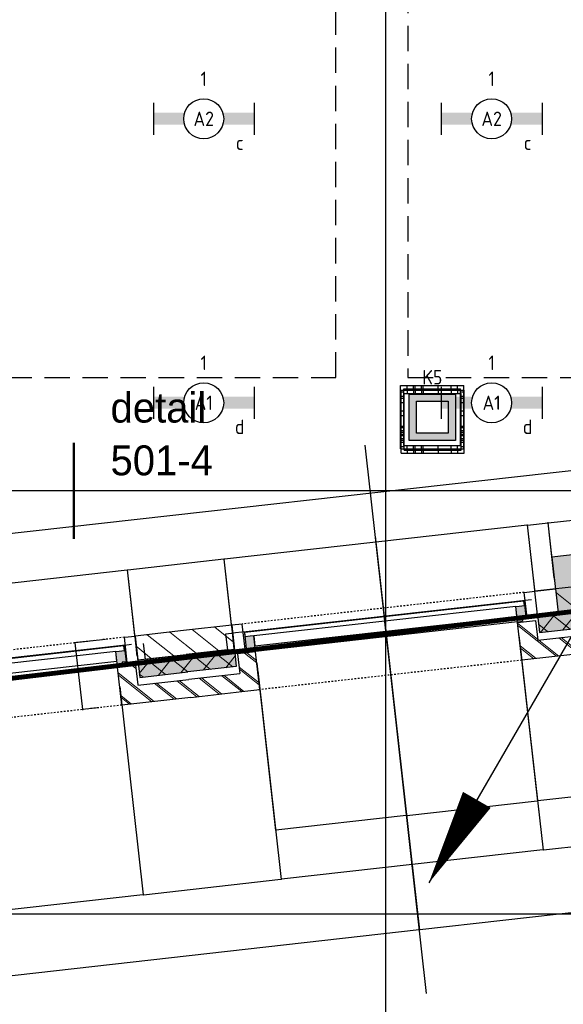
# Model space of a CAD drawing. Header units: millimetres. Extents: x -38031 to 110605, y -22066 to 88711.
# Tile 32 of 150: x 44571 to 47969, y 2935 to 9092. Entities that reach past the tile are written whole.
import ezdxf
from ezdxf.enums import TextEntityAlignment as Align

# ---------------------------------------------------------------- set-up
doc = ezdxf.new("R2010")
doc.units = ezdxf.units.MM
doc.header["$LTSCALE"] = 50
doc.set_wipeout_variables(frame=1)
for name, pattern in [('HIDDEN', [9.525, 6.35, -3.175]), ('HIDDEN2', [4.7625, 3.175, -1.5875]), ('STYLE_01', [0.41664, 0.20828, -0.20836]), ('STYLE_06', [1.04164, 0.625, -0.20828, 0.06943, -0.13893])]:
    doc.linetypes.add(name, pattern=pattern)
for name, color, linetype in [('AL$1A---_ALGEMEEN', 8, 'Continuous'), ('AM$1A---_ARCERING', 8, 'Continuous'), ('AT$1A---_TEKST100', 8, 'Continuous'), ('Bouwkundig', 8, 'Continuous'), ('brandscheiding', 5, 'HIDDEN'), ('EL6121--', 3, 'Continuous'), ('EL6222--', 3, 'Continuous'), ('EL6311--', 3, 'Continuous'), ('LICHT_TEXT018', 1, 'Continuous'), ('stramien', 1, 'Continuous'), ('versterkte strook', 7, 'Continuous'), ('Vloerdoos', 3, 'Continuous'), ('Vloerdoos (1e)', 51, 'Continuous'), ('Vloerdoos OUD', 51, 'Continuous')]:
    doc.layers.add(name, color=color, linetype=linetype)
doc.styles.add('Arial', font='ARIAL.TTF')
doc.styles.add('BURO-018', font='iso.shx', dxfattribs={"height": 90})
doc.styles.add('Geneva', font='txt')
doc.styles.get("Standard").update_dxf_attribs({"font": 'iso.shx'})
doc.dimstyles.new('VyA', dxfattribs={"dimtxt": 2.272868, "dimasz": 2.120801, "dimexe": 1.5, "dimexo": 1.59, "dimgap": 0.5, "dimtad": 1, "dimdec": 0, "dimzin": 11, "dimtxsty": 'Arial', "dimblk": 'VW_SLASH', "dimcen": 0, "dimdle": 1, "dimazin": 0, "dimtfac": 0.8, "dimtdec": 0, "dimtix": 1, "dimtmove": 0, "dimatfit": 0, "dimldrblk": 'VW_FILLEDARROW', "dimfxl": 0, "dimfrac": 2, "dimtolj": 1, "dimtzin": 11, "dimarcsym": 0})
pattern_1 = [(45, (0, 0), (70.7107, -70.7107), []), (45, (7.07, -7.07), (70.7107, -70.7107), [])]
pattern_2 = [(135, (0, 0), (70.7107, 70.7107), []), (45, (299.34, -299.34), (70.7107, -70.7107), [])]
pattern_3 = [(45, (0, 0), (70.7107, -70.7107), [])]

# ---------------------------------------------------------------- blocks, each defined once
blk = doc.blocks.new('VLOERDOOS')
at = {"layer": 'Vloerdoos'}
for p, q in [((0, 395), (395, 395)), ((0, 395), (0, 0)), ((20, 375), (20, 20)), ((20, 375), (375, 375)), ((40, 375), (40, 395)), ((80, 375), (80, 395)), ((90, 375), (90, 395)), ((130, 375), (130, 395)), ((140, 375), (140, 395)), ((235, 375), (235, 395)), ((315, 375), (315, 395)), ((355, 375), (355, 395)), ((375, 375), (375, 20)), ((395, 395), (395, 0)), ((0, 355), (20, 355)), ((0, 315), (20, 315)), ((375, 355), (395, 355)), ((375, 315), (395, 315)), ((0, 305), (20, 305)), ((0, 265), (20, 265)), ((0, 255), (20, 255)), ((375, 305), (395, 305)), ((375, 265), (395, 265)), ((375, 255), (395, 255)), ((0, 160), (20, 160)), ((375, 160), (395, 160)), ((0, 80), (20, 80)), ((375, 80), (395, 80)), ((0, 40), (20, 40)), ((0, 0), (395, 0)), ((20, 20), (375, 20)), ((40, 0), (40, 20)), ((80, 0), (80, 20)), ((90, 0), (90, 20)), ((130, 0), (130, 20)), ((140, 0), (140, 20)), ((235, 0), (235, 20)), ((315, 0), (315, 20)), ((355, 0), (355, 20)), ((375, 40), (395, 40))]:
    blk.add_line(p, q, dxfattribs=at)
blk = doc.blocks.new('1115B6630')
at = {"color": 0}
for p, q in [((-6.3, 2), (-6.3, -2)), ((6.3, 2), (6.3, -2))]:
    blk.add_line(p, q, dxfattribs=at)
at = {"color": 0, "linetype": 'Continuous'}
blk.add_circle((0, 0), 2.5, dxfattribs=at)
at = {"color": 0}
for points in [[(-2.5, 0.75), (-6.3, 0.75), (-2.5, -0.75), (-6.3, -0.75)], [(2.5, 0.75), (6.3, 0.75), (2.5, -0.75), (6.3, -0.75)]]:
    blk.add_solid(points, dxfattribs=at)
at = {"color": 0, "linetype": 'Continuous', "style": 'BURO-018'}
for tag, p in [('E_GKAST', (0, 8)), ('E_GROEP', (0, 5)), ('E_SGROEP', (4.5, 5)), ('E_ARMCODE', (0, 0)), ('E_SLET', (4.5, -3))]:
    blk.add_attdef(tag, text='', height=1.8, dxfattribs=at).set_placement(p, align=Align.MIDDLE)
blk = doc.blocks.new('E00414')
at = {"color": 0, "linetype": 'Continuous'}
for p, q in [((-2.9, -2.9), (-2.9, 2.9)), ((-2.9, 2.9), (2.9, 2.9)), ((2.9, 2.9), (2.9, -2.9)), ((-2, 2), (2, 2)), ((-2, -2), (-2, 2)), ((2, 2), (2, -2)), ((2, -2), (-2, -2)), ((2.9, -2.9), (-2.9, -2.9))]:
    blk.add_line(p, q, dxfattribs=at)
at = {"color": 0}
for points in [[(-2.9, 2.9), (2.9, 2.9), (-2, 2), (2, 2)], [(-2, -2), (-2.9, -2.9), (-2, 2), (-2.9, 2.9)], [(2, 2), (2.9, 2.9), (2, -2), (2.9, -2.9)], [(2, -2), (2.9, -2.9), (-2, -2), (-2.9, -2.9)]]:
    blk.add_solid(points, dxfattribs=at)
at = {"color": 0, "linetype": 'Continuous', "style": 'BURO-018'}
for tag, p in [('E_GKAST', (0, 8)), ('E_GROEP', (0, 5)), ('E_SGROEP', (4.5, 5))]:
    blk.add_attdef(tag, text='', height=1.8, dxfattribs=at).set_placement(p, align=Align.MIDDLE)
at = {"color": 0, "linetype": 'Continuous', "style": 'BURO-018', "flags": 1}
for tag, p in [('E_VERMCODE', (13, 5)), ('E_MATCODE', (0, 0))]:
    blk.add_attdef(tag, text='', height=1.8, dxfattribs=at).set_placement(p, align=Align.MIDDLE)
blk = doc.blocks.new('E00170')
at = {"color": 0, "linetype": 'Continuous'}
for q in [(5, 8.66), (-5, -8.66)]:
    blk.add_line((0, 0), q, dxfattribs=at)
for points in [[(5, 8.66, 0, 1, 0), (3.5, 6.062, 1, 1, 0)], [(-5, -8.66, 0, 1, 0), (-3.5, -6.062, 1, 1, 0)]]:
    blk.add_lwpolyline(points, format="xyseb", dxfattribs=at)
at = {"color": 0, "const_width": 0.5}
blk.add_lwpolyline([(-0.25, 0, 1), (0.25, 0, 1)], format="xyb", close=True, dxfattribs=at)
at = {"color": 0, "linetype": 'Continuous'}
blk.add_circle((0, 0), 0.5, dxfattribs=at)
blk = doc.blocks.new('detailnr plf ver')
at = {"layer": 'AL$1A---_ALGEMEEN', "color": 0, "lineweight": 50}
blk.add_line((0, -300), (0, 300), dxfattribs=at)
at = {"layer": 'AL$1A---_ALGEMEEN', "color": 0, "flags": 1}
blk.add_attdef('detailnr', (0, -300), '', height=0.2, dxfattribs=at)
at = {"layer": 'AT$1A---_TEKST100', "insert": (229.7, 614.1), "char_height": 187.134, "attachment_point": 1, "line_spacing_factor": 1.057281, "style": 'Geneva'}
blk.add_mtext('{\\C256;\\ldetail \\P501-4}', dxfattribs=at)
blk = doc.blocks.new('zijdetail kozijn 2kops')
at = {"color": 0}
blk.add_wipeout([(-63, 420), (-130, 420), (-130, 262), (-63, 262)], dxfattribs=at).dxf.layer = 'AL$1A---_ALGEMEEN'
at = {"layer": 'AM$1A---_ARCERING', "linetype": 'Continuous', "lineweight": 0}
blk.add_hatch(color=256, dxfattribs=at).paths.add_polyline_path([(-54.2, 338), (-54.2, 366), (-56, 366), (-56, 266), (-31, 266), (-31, 243), (0, 243), (0, 338), (-22, 338)])
at = {"layer": 'AL$1A---_ALGEMEEN', "color": 0}
for points in [[(-63, 420), (-130, 420), (-130, 262), (-63, 262)], [(-54.2, 338), (-54.2, 366), (-56, 366), (-56, 266), (-31, 266), (-31, 243), (0, 243), (0, 338), (-22, 338)]]:
    blk.add_lwpolyline(points, close=True, dxfattribs=at)
blk = doc.blocks.new('31x_alu-bg-mk105b-p')
at = {"color": 0}
blk.add_wipeout([(-338, 1648), (-338, 0), (-276, 0), (-276, 1648)], dxfattribs=at).dxf.layer = 'AL$1A---_ALGEMEEN'
at = {"layer": 'AL$1A---_ALGEMEEN', "color": 0}
blk.add_lwpolyline([(-338, 1648), (-338, 0), (-276, 0), (-276, 1648)], close=True, dxfattribs=at)
at = {"layer": 'AL$1A---_ALGEMEEN', "color": 0, "xscale": -1, "rotation": 90}
blk.add_blockref('zijdetail kozijn 2kops', (0, 1648), dxfattribs=at)
at = {"layer": 'AL$1A---_ALGEMEEN', "color": 0, "rotation": 90}
blk.add_blockref('zijdetail kozijn 2kops', (0, 0), dxfattribs=at)
at = {"layer": 'AL$1A---_ALGEMEEN', "color": 0}
for p, q in [((-270, 2082), (-270, 1778)), ((-366, 1702.2), (-366, -54.2)), ((-270, -434), (-270, -130))]:
    blk.add_line(p, q, dxfattribs=at)
at = {"layer": 'AL$1A---_ALGEMEEN', "color": 0, "linetype": 'STYLE_01'}
blk.add_line((-420, 1711), (-420, -63), dxfattribs=at)
at = {"color": 0}
for points in [[(0, 1648), (-238, 1648), (-238, 1761), (-114, 1761), (-113, 1761), (-113, 2082), (0, 2082), (0, 1761)], [(0, 0), (-238, 0), (-238, -113), (-114, -113), (-113, -113), (-113, -434), (0, -434), (0, -113)]]:
    blk.add_wipeout(points, dxfattribs=at).dxf.layer = 'AL$1A---_ALGEMEEN'
at = {"layer": 'AM$1A---_ARCERING', "linetype": 'Continuous', "lineweight": 0}
for points in [[(-270, 1778), (-160, 1778), (-160, 2082), (-270, 2082)], [(-270, -130), (-160, -130), (-160, -434), (-270, -434)]]:
    blk.add_hatch(color=256, dxfattribs=at).paths.add_polyline_path(points)
at = {"layer": 'AM$1A---_ARCERING', "linetype": 'Continuous', "lineweight": 5}
h = blk.add_hatch(dxfattribs=at)
h.set_pattern_fill('ISOLATIE', color=256, style=0, pattern_type=2)
h.set_pattern_definition(pattern_2)
h.paths.add_polyline_path([(-270, 1778), (-160, 1778), (-160, 2082), (-270, 2082)])
h = blk.add_hatch(dxfattribs=at)
h.set_pattern_fill('BAKSTEEN', color=256, style=0, pattern_type=2)
h.set_pattern_definition(pattern_1)
h.paths.add_polyline_path([(0, 1648), (-238, 1648), (-238, 1761), (-114, 1761), (-113, 1761), (-113, 2082), (0, 2082), (0, 1761)])
h = blk.add_hatch(dxfattribs=at)
h.set_pattern_fill('BAKSTEEN', color=256, style=0, pattern_type=2)
h.set_pattern_definition(pattern_1)
h.paths.add_polyline_path([(0, 0), (-238, 0), (-238, -113), (-114, -113), (-113, -113), (-113, -434), (0, -434), (0, -113)])
h = blk.add_hatch(dxfattribs=at)
h.set_pattern_fill('ISOLATIE', color=256, style=0, pattern_type=2)
h.set_pattern_definition(pattern_2)
h.paths.add_polyline_path([(-270, -130), (-160, -130), (-160, -434), (-270, -434)])
at = {"layer": 'AL$1A---_ALGEMEEN', "color": 0}
for p, q in [((-113, 1761), (-113, 2082)), ((-243, 0), (-243, 1648)), ((-113, -113), (-113, -434))]:
    blk.add_line(p, q, dxfattribs=at)
at = {"layer": 'AL$1A---_ALGEMEEN', "color": 0, "linetype": 'STYLE_01'}
blk.add_line((0, 1648), (0, -17.4), dxfattribs=at)
at = {"layer": 'AL$1A---_ALGEMEEN', "color": 0, "flags": 128}
for points in [[(-270, 1778), (-160, 1778), (-160, 2082)], [(0, 2082), (0, 1761), (0, 1648)], [(0, 1648), (-238, 1648), (-238, 1761), (-114, 1761)], [(0, 0), (-238, 0), (-238, -113), (-114, -113)], [(0, -434), (0, -113), (0, 0)], [(-270, -130), (-160, -130), (-160, -434)]]:
    blk.add_lwpolyline(points, dxfattribs=at)
at = {"color": 0}
for points in [[(-270, 1778), (-270, 2082), (-420, 2082), (-420, 1778)], [(-270, -130), (-420, -130), (-420, -434), (-270, -434)]]:
    blk.add_wipeout(points, dxfattribs=at).dxf.layer = 'AL$1A---_ALGEMEEN'
at = {"layer": 'AM$1A---_ARCERING', "linetype": 'Continuous', "lineweight": 5}
h = blk.add_hatch(dxfattribs=at)
h.set_pattern_fill('KALKZANDSTEEN', color=256, style=0, pattern_type=2)
h.set_pattern_definition(pattern_3)
h.paths.add_polyline_path([(-270, 1778), (-270, 2082), (-420, 2082), (-420, 1778)])
h = blk.add_hatch(dxfattribs=at)
h.set_pattern_fill('KALKZANDSTEEN', color=256, style=0, pattern_type=2)
h.set_pattern_definition(pattern_3)
h.paths.add_polyline_path([(-270, -130), (-420, -130), (-420, -434), (-270, -434)])
at = {"layer": 'AL$1A---_ALGEMEEN', "color": 0}
for p, q in [((-270, 1778), (-270, 2082)), ((-369.5, 1750.2), (-369.5, -174)), ((-270, -434), (-270, -130))]:
    blk.add_line(p, q, dxfattribs=at)
at = {"layer": 'AL$1A---_ALGEMEEN', "color": 0, "flags": 128}
for points in [[(-420, 2082), (-420, 1778), (-270, 1778)], [(-270, -130), (-420, -130), (-420, -434)]]:
    blk.add_lwpolyline(points, dxfattribs=at)
at = {"layer": 'AL$1A---_ALGEMEEN', "color": 0}
for points in [[(-369, 1824), (-270, 1824), (-270, 2082)], [(-369, -174), (-270, -174), (-270, -433)]]:
    blk.add_lwpolyline(points, dxfattribs=at)
blk = doc.blocks.new('kolom 350x350')
at = {"layer": 'AM$1A---_ARCERING', "linetype": 'Continuous', "lineweight": 0}
blk.add_hatch(color=256, dxfattribs=at).paths.add_polyline_path([(-175, 350), (175, 350), (175, 0), (-175, 0)])
at = {"layer": 'AL$1A---_ALGEMEEN', "color": 0}
blk.add_lwpolyline([(-175, 350), (175, 350), (175, 0), (-175, 0)], close=True, dxfattribs=at)
blk = doc.blocks.new('VW_SLASH')
at = {"layer": 'AL$1A---_ALGEMEEN', "color": 0, "linetype": 'ByBlock', "lineweight": -2}
blk.add_line((0, 0), (-1, 0), dxfattribs=at)
at = {"layer": 'AL$1A---_ALGEMEEN', "color": 0, "linetype": 'ByBlock', "lineweight": 5}
blk.add_line((0.5, 0.5), (-0.5, -0.5), dxfattribs=at)
blk = doc.blocks.new('*D2027')
at = {"layer": 'AL$1A---_ALGEMEEN', "color": 0, "lineweight": -2}
for p, q in [((-42332.5, -189), (-42332.5, -1464.8)), ((-40684.5, -189), (-40684.5, -1464.8)), ((-40686.6, -1463.3), (-42330.4, -1463.3))]:
    blk.add_line(p, q, dxfattribs=at)
at = {"layer": 'AL$1A---_ALGEMEEN', "color": 0, "lineweight": -2, "xscale": 2.12080078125, "yscale": 2.12080078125, "zscale": 2.12080078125, "rotation": 180}
blk.add_blockref('VW_SLASH', (-42332.5, -1463.3), dxfattribs=at)
at = {"layer": 'AL$1A---_ALGEMEEN', "color": 0, "lineweight": -2, "xscale": 2.12080078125, "yscale": 2.12080078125, "zscale": 2.12080078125}
blk.add_blockref('VW_SLASH', (-40684.5, -1463.3), dxfattribs=at)
blk = doc.blocks.new('VW_FILLEDARROW')
at = {"layer": 'AL$1A---_ALGEMEEN', "color": 0, "lineweight": -2}
blk.add_solid([(0, 0), (0.5, 0.5), (0.5, -0.5)], dxfattribs=at)
blk = doc.blocks.new('*D2028')
at = {"layer": 'AL$1A---_ALGEMEEN', "color": 0, "lineweight": -2}
for p, q in [((-40684.5, -114), (-40684.5, -1464.8)), ((-39816.5, -114), (-39816.5, -1464.8)), ((-40682.4, -1463.3), (-39818.6, -1463.3))]:
    blk.add_line(p, q, dxfattribs=at)
at = {"layer": 'AL$1A---_ALGEMEEN', "color": 0, "lineweight": -2, "xscale": 2.12080078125, "yscale": 2.12080078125, "zscale": 2.12080078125, "rotation": 180}
blk.add_blockref('VW_SLASH', (-40684.5, -1463.3), dxfattribs=at)
at = {"layer": 'AL$1A---_ALGEMEEN', "color": 0, "lineweight": -2, "xscale": 2.12080078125, "yscale": 2.12080078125, "zscale": 2.12080078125}
blk.add_blockref('VW_SLASH', (-39816.5, -1463.3), dxfattribs=at)
blk = doc.blocks.new('*D2029')
at = {"layer": 'AL$1A---_ALGEMEEN', "color": 0, "lineweight": -2}
for p, q in [((-44848.5, -152.6), (-44848.5, -1464.8)), ((-43200.5, -152.6), (-43200.5, -1464.8)), ((-43202.6, -1463.3), (-44846.4, -1463.3))]:
    blk.add_line(p, q, dxfattribs=at)
at = {"layer": 'AL$1A---_ALGEMEEN', "color": 0, "lineweight": -2, "xscale": 2.12080078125, "yscale": 2.12080078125, "zscale": 2.12080078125, "rotation": 180}
blk.add_blockref('VW_SLASH', (-44848.5, -1463.3), dxfattribs=at)
at = {"layer": 'AL$1A---_ALGEMEEN', "color": 0, "lineweight": -2, "xscale": 2.12080078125, "yscale": 2.12080078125, "zscale": 2.12080078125}
blk.add_blockref('VW_SLASH', (-43200.5, -1463.3), dxfattribs=at)
blk = doc.blocks.new('*D2030')
at = {"layer": 'AL$1A---_ALGEMEEN', "color": 0, "lineweight": -2}
for p, q in [((-43200.5, -152.6), (-43200.5, -1464.8)), ((-42332.5, -152.6), (-42332.5, -1464.8)), ((-43198.4, -1463.3), (-42334.6, -1463.3))]:
    blk.add_line(p, q, dxfattribs=at)
at = {"layer": 'AL$1A---_ALGEMEEN', "color": 0, "lineweight": -2, "xscale": 2.12080078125, "yscale": 2.12080078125, "zscale": 2.12080078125, "rotation": 180}
blk.add_blockref('VW_SLASH', (-43200.5, -1463.3), dxfattribs=at)
at = {"layer": 'AL$1A---_ALGEMEEN', "color": 0, "lineweight": -2, "xscale": 2.12080078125, "yscale": 2.12080078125, "zscale": 2.12080078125}
blk.add_blockref('VW_SLASH', (-42332.5, -1463.3), dxfattribs=at)
blk = doc.blocks.new('*D2062')
at = {"layer": 'AL$1A---_ALGEMEEN', "color": 0, "lineweight": -2}
for p, q in [((-41508.5, 603.4), (-41508.5, -1876.5)), ((-37735, 453.4), (-37735, -1876.5)), ((-37737.1, -1875), (-41506.4, -1875))]:
    blk.add_line(p, q, dxfattribs=at)
at = {"layer": 'AL$1A---_ALGEMEEN', "color": 0, "lineweight": -2, "xscale": 2.12080078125, "yscale": 2.12080078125, "zscale": 2.12080078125, "rotation": 180}
blk.add_blockref('VW_SLASH', (-41508.5, -1875), dxfattribs=at)
at = {"layer": 'AL$1A---_ALGEMEEN', "color": 0, "lineweight": -2, "xscale": 2.12080078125, "yscale": 2.12080078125, "zscale": 2.12080078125}
blk.add_blockref('VW_SLASH', (-37735, -1875), dxfattribs=at)
blk = doc.blocks.new('*D2063')
at = {"layer": 'AL$1A---_ALGEMEEN', "color": 0, "lineweight": -2}
for p, q in [((-45282, 603.4), (-45282, -1876.5)), ((-41508.5, 453.4), (-41508.5, -1876.5)), ((-41510.6, -1875), (-45279.9, -1875))]:
    blk.add_line(p, q, dxfattribs=at)
at = {"layer": 'AL$1A---_ALGEMEEN', "color": 0, "lineweight": -2, "xscale": 2.12080078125, "yscale": 2.12080078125, "zscale": 2.12080078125, "rotation": 180}
blk.add_blockref('VW_SLASH', (-45282, -1875), dxfattribs=at)
at = {"layer": 'AL$1A---_ALGEMEEN', "color": 0, "lineweight": -2, "xscale": 2.12080078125, "yscale": 2.12080078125, "zscale": 2.12080078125}
blk.add_blockref('VW_SLASH', (-41508.5, -1875), dxfattribs=at)
blk = doc.blocks.new('*D2119')
at = {"layer": 'AL$1A---_ALGEMEEN', "color": 0, "lineweight": -2}
for p, q in [((-43346.9, -32), (-43449.8, -32)), ((-43448.3, -29.9), (-43448.3, -27.8)), ((-43448.3, -32), (-43448.3, -270)), ((-43346.9, -270), (-43449.8, -270)), ((-43448.3, -272.1), (-43448.3, -274.2))]:
    blk.add_line(p, q, dxfattribs=at)
at = {"layer": 'AL$1A---_ALGEMEEN', "color": 0, "lineweight": -2, "xscale": 2.12080078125, "yscale": 2.12080078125, "zscale": 2.12080078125}
for p, rotation in [((-43448.3, -32), 270), ((-43448.3, -270), 90)]:
    blk.add_blockref('VW_SLASH', p, dxfattribs=dict(at, rotation=rotation))
blk = doc.blocks.new('*D2120')
at = {"layer": 'AL$1A---_ALGEMEEN', "color": 0, "lineweight": -2}
for p, q in [((-43256.9, 150), (-43449.8, 150)), ((-43448.3, 152.1), (-43448.3, 154.2)), ((-43448.3, 150), (-43448.3, -32)), ((-43165.1, -32), (-43449.8, -32)), ((-43448.3, -34.1), (-43448.3, -36.2))]:
    blk.add_line(p, q, dxfattribs=at)
at = {"layer": 'AL$1A---_ALGEMEEN', "color": 0, "lineweight": -2, "xscale": 2.12080078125, "yscale": 2.12080078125, "zscale": 2.12080078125}
for p, rotation in [((-43448.3, 150), 270), ((-43448.3, -32), 90)]:
    blk.add_blockref('VW_SLASH', p, dxfattribs=dict(at, rotation=rotation))
blk = doc.blocks.new('*D2180')
at = {"layer": 'AL$1A---_ALGEMEEN', "color": 0, "lineweight": -2}
for p, q in [((-40684.5, -189), (-40684.5, -1156.5)), ((-41508.5, -389), (-41508.5, -1156.5)), ((-41506.4, -1155), (-40686.6, -1155))]:
    blk.add_line(p, q, dxfattribs=at)
at = {"layer": 'AL$1A---_ALGEMEEN', "color": 0, "lineweight": -2, "xscale": 2.12080078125, "yscale": 2.12080078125, "zscale": 2.12080078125, "rotation": 180}
blk.add_blockref('VW_SLASH', (-41508.5, -1155), dxfattribs=at)
at = {"layer": 'AL$1A---_ALGEMEEN', "color": 0, "lineweight": -2, "xscale": 2.12080078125, "yscale": 2.12080078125, "zscale": 2.12080078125}
blk.add_blockref('VW_SLASH', (-40684.5, -1155), dxfattribs=at)
blk = doc.blocks.new('*D2181')
at = {"layer": 'AL$1A---_ALGEMEEN', "color": 0, "lineweight": -2}
for p, q in [((-42332.5, -104), (-42332.5, -1156.5)), ((-41508.5, -444), (-41508.5, -1156.5)), ((-41510.6, -1155), (-42330.4, -1155))]:
    blk.add_line(p, q, dxfattribs=at)
at = {"layer": 'AL$1A---_ALGEMEEN', "color": 0, "lineweight": -2, "xscale": 2.12080078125, "yscale": 2.12080078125, "zscale": 2.12080078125, "rotation": 180}
blk.add_blockref('VW_SLASH', (-42332.5, -1155), dxfattribs=at)
at = {"layer": 'AL$1A---_ALGEMEEN', "color": 0, "lineweight": -2, "xscale": 2.12080078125, "yscale": 2.12080078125, "zscale": 2.12080078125}
blk.add_blockref('VW_SLASH', (-41508.5, -1155), dxfattribs=at)
blk = doc.blocks.new('*D2183')
at = {"layer": 'AL$1A---_ALGEMEEN', "color": 0, "lineweight": -2}
for p, q in [((-40684.5, -219), (-40684.5, -1156.5)), ((-40250.5, -494), (-40250.5, -1156.5)), ((-40252.6, -1155), (-40682.4, -1155))]:
    blk.add_line(p, q, dxfattribs=at)
at = {"layer": 'AL$1A---_ALGEMEEN', "color": 0, "lineweight": -2, "xscale": 2.12080078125, "yscale": 2.12080078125, "zscale": 2.12080078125, "rotation": 180}
blk.add_blockref('VW_SLASH', (-40684.5, -1155), dxfattribs=at)
at = {"layer": 'AL$1A---_ALGEMEEN', "color": 0, "lineweight": -2, "xscale": 2.12080078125, "yscale": 2.12080078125, "zscale": 2.12080078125}
blk.add_blockref('VW_SLASH', (-40250.5, -1155), dxfattribs=at)
blk = doc.blocks.new('*D2243')
at = {"layer": 'AL$1A---_ALGEMEEN', "color": 0, "lineweight": -2}
for p, q in [((-44978.5, 47.6), (-44978.5, 566.5)), ((-43072.6, 565), (-44976.4, 565)), ((-43070.5, 104.1), (-43070.5, 566.5))]:
    blk.add_line(p, q, dxfattribs=at)
at = {"layer": 'AL$1A---_ALGEMEEN', "color": 0, "lineweight": -2, "xscale": 2.12080078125, "yscale": 2.12080078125, "zscale": 2.12080078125, "rotation": 180}
blk.add_blockref('VW_SLASH', (-44978.5, 565), dxfattribs=at)
at = {"layer": 'AL$1A---_ALGEMEEN', "color": 0, "lineweight": -2, "xscale": 2.12080078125, "yscale": 2.12080078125, "zscale": 2.12080078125}
blk.add_blockref('VW_SLASH', (-43070.5, 565), dxfattribs=at)
blk = doc.blocks.new('*D2244')
at = {"layer": 'AL$1A---_ALGEMEEN', "color": 0, "lineweight": -2}
for p, q in [((-43070.5, 24.1), (-43070.5, 566.5)), ((-42464.6, 565), (-43068.4, 565)), ((-42462.5, 24.1), (-42462.5, 566.5))]:
    blk.add_line(p, q, dxfattribs=at)
at = {"layer": 'AL$1A---_ALGEMEEN', "color": 0, "lineweight": -2, "xscale": 2.12080078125, "yscale": 2.12080078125, "zscale": 2.12080078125, "rotation": 180}
blk.add_blockref('VW_SLASH', (-43070.5, 565), dxfattribs=at)
at = {"layer": 'AL$1A---_ALGEMEEN', "color": 0, "lineweight": -2, "xscale": 2.12080078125, "yscale": 2.12080078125, "zscale": 2.12080078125}
blk.add_blockref('VW_SLASH', (-42462.5, 565), dxfattribs=at)
blk = doc.blocks.new('*D2245')
at = {"layer": 'AL$1A---_ALGEMEEN', "color": 0, "lineweight": -2}
for p, q in [((-42462.5, 1.6), (-42462.5, 566.5)), ((-40556.6, 565), (-42460.4, 565)), ((-40554.5, 29.1), (-40554.5, 566.5))]:
    blk.add_line(p, q, dxfattribs=at)
at = {"layer": 'AL$1A---_ALGEMEEN', "color": 0, "lineweight": -2, "xscale": 2.12080078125, "yscale": 2.12080078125, "zscale": 2.12080078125, "rotation": 180}
blk.add_blockref('VW_SLASH', (-42462.5, 565), dxfattribs=at)
at = {"layer": 'AL$1A---_ALGEMEEN', "color": 0, "lineweight": -2, "xscale": 2.12080078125, "yscale": 2.12080078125, "zscale": 2.12080078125}
blk.add_blockref('VW_SLASH', (-40554.5, 565), dxfattribs=at)
blk = doc.blocks.new('*D2246')
at = {"layer": 'AL$1A---_ALGEMEEN', "color": 0, "lineweight": -2}
for p, q in [((-40556.6, 565), (-40558.7, 565)), ((-40554.5, 44.1), (-40554.5, 566.5)), ((-40554.5, 565), (-40425.5, 565)), ((-40425.5, 219.1), (-40425.5, 566.5)), ((-40423.4, 565), (-40421.3, 565))]:
    blk.add_line(p, q, dxfattribs=at)
at = {"layer": 'AL$1A---_ALGEMEEN', "color": 0, "lineweight": -2, "xscale": 2.12080078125, "yscale": 2.12080078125, "zscale": 2.12080078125}
blk.add_blockref('VW_SLASH', (-40554.5, 565), dxfattribs=at)
at = {"layer": 'AL$1A---_ALGEMEEN', "color": 0, "lineweight": -2, "xscale": 2.12080078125, "yscale": 2.12080078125, "zscale": 2.12080078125, "rotation": 180}
blk.add_blockref('VW_SLASH', (-40425.5, 565), dxfattribs=at)
blk = doc.blocks.new('*D2247')
at = {"layer": 'AL$1A---_ALGEMEEN', "color": 0, "lineweight": -2}
for p, q in [((-40427.6, 565), (-40429.7, 565)), ((-40425.5, 209.1), (-40425.5, 566.5)), ((-40425.5, 565), (-40250.5, 565)), ((-40250.5, 409.1), (-40250.5, 566.5)), ((-40248.4, 565), (-40246.3, 565))]:
    blk.add_line(p, q, dxfattribs=at)
at = {"layer": 'AL$1A---_ALGEMEEN', "color": 0, "lineweight": -2, "xscale": 2.12080078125, "yscale": 2.12080078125, "zscale": 2.12080078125}
blk.add_blockref('VW_SLASH', (-40425.5, 565), dxfattribs=at)
at = {"layer": 'AL$1A---_ALGEMEEN', "color": 0, "lineweight": -2, "xscale": 2.12080078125, "yscale": 2.12080078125, "zscale": 2.12080078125, "rotation": 180}
blk.add_blockref('VW_SLASH', (-40250.5, 565), dxfattribs=at)
blk = doc.blocks.new('VLOERDOOS (1e)')
at = {"layer": 'Vloerdoos OUD'}
for p, q in [((0, 395), (395, 395)), ((0, 395), (0, 0)), ((20, 375), (20, 20)), ((20, 375), (375, 375)), ((40, 375), (40, 395)), ((80, 375), (80, 395)), ((90, 375), (90, 395)), ((130, 375), (130, 395)), ((140, 375), (140, 395)), ((235, 375), (235, 395)), ((315, 375), (315, 395)), ((355, 375), (355, 395)), ((375, 375), (375, 20)), ((395, 395), (395, 0)), ((0, 355), (20, 355)), ((0, 315), (20, 315)), ((375, 355), (395, 355)), ((375, 315), (395, 315)), ((0, 305), (20, 305)), ((0, 265), (20, 265)), ((0, 255), (20, 255)), ((375, 305), (395, 305)), ((375, 265), (395, 265)), ((375, 255), (395, 255)), ((0, 160), (20, 160)), ((375, 160), (395, 160)), ((0, 80), (20, 80)), ((375, 80), (395, 80)), ((0, 40), (20, 40)), ((0, 0), (395, 0)), ((20, 20), (375, 20)), ((40, 0), (40, 20)), ((80, 0), (80, 20)), ((90, 0), (90, 20)), ((130, 0), (130, 20)), ((140, 0), (140, 20)), ((235, 0), (235, 20)), ((315, 0), (315, 20)), ((355, 0), (355, 20)), ((375, 40), (395, 40))]:
    blk.add_line(p, q, dxfattribs=at)
blk = doc.blocks.new('metselwerk zo gevel 2150+')
at = {"layer": 'AL$1A---_ALGEMEEN', "color": 0, "rotation": 270}
blk.add_blockref('31x_alu-bg-mk105b-p', (-42332.49984, -269.97381), dxfattribs=at)
at = {"layer": 'AL$1A---_ALGEMEEN', "color": 0}
dim = blk.add_linear_dim(base=(-40250.5, 564.99214), p1=(-40425.5, 207.55464), p2=(-40250.5, 407.55464), dimstyle='VyA', override={"dimtxt": 2.272868, "dimgap": 25, "dimlfac": 50, "dimpost": '<>', "dimtxsty": 'Arial', "dimtmove": 2}, dxfattribs=at)
dim.commit()
dim.dimension.update_dxf_attribs({"geometry": '*D2247', "text_midpoint": (-40407.74403, 589.99214), "dimtype": 128})
blk.add_line((-41508.5, -2275.00786), (-41508.5, 1174.99214), dxfattribs=at)
at = {"layer": 'AL$1A---_ALGEMEEN', "color": 0, "xscale": -1}
blk.add_blockref('kolom 350x350', (-40250.5, 0.02627), dxfattribs=at)
at = {"layer": 'AL$1A---_ALGEMEEN', "color": 0, "rotation": 270}
blk.add_blockref('31x_alu-bg-mk105b-p', (-44848.5, -270), dxfattribs=at)
at = {"layer": 'AL$1A---_ALGEMEEN', "color": 0}
for base, p1, p2, override, picture, middle in [((-42462.49984, 564.99214), (-40554.49984, 27.55464), (-42462.49984, 0.02619), {"dimtxt": 2.272868, "dimgap": 25, "dimlfac": 50, "dimpost": '<>', "dimtxsty": 'Arial', "dimtmove": 2}, '*D2245', (-41508.49984, 591.1526)), ((-41508.5, -1875.00786), (-37735, 454.99214), (-41508.5, 604.99214), {"dimtxt": 2.272868, "dimgap": 25, "dimdec": 1, "dimlfac": 50, "dimpost": '<>', "dimtxsty": 'Arial', "dimtmove": 2}, '*D2062', (-39621.75, -1848.8474)), ((-42332.49984, -1155.00786), (-41508.5, -442.44536), (-42332.49984, -102.44536), {"dimtxt": 2.272868, "dimgap": 25, "dimlfac": 50, "dimpost": '<>', "dimtxsty": 'Arial', "dimtmove": 2}, '*D2181', (-41920.49992, -1128.8474)), ((-39816.5, -1463.28595), (-40684.49984, -112.44536), (-39816.5, -112.44536), {"dimtxt": 2.272868, "dimgap": 25, "dimlfac": 50, "dimpost": '7K-V=<>', "dimtxsty": 'Arial', "dimtmove": 2}, '*D2028', (-40250.49992, -1437.12471)), ((-42332.49984, -1463.28595), (-40684.49984, -187.44536), (-42332.49984, -187.44536), {"dimtxt": 2.272868, "dimgap": 25, "dimlfac": 50, "dimpost": '13K+V=<>', "dimtxsty": 'Arial', "dimtmove": 2}, '*D2027', (-41508.49984, -1437.12471)), ((-40684.5, -1155.00786), (-41508.5, -387.44536), (-40684.5, -187.44536), {"dimtxt": 2.272868, "dimgap": 25, "dimlfac": 50, "dimpost": '<>', "dimtxsty": 'Arial', "dimtmove": 2}, '*D2180', (-41096.5, -1128.8474)), ((-40684.49984, -1155.00786), (-40250.5, -492.44536), (-40684.49984, -217.44536), {"dimtxt": 2.272868, "dimgap": 25, "dimlfac": 50, "dimpost": '<>', "dimtxsty": 'Arial', "dimtmove": 2}, '*D2183', (-40467.49992, -1128.8474))]:
    dim = blk.add_linear_dim(base=base, p1=p1, p2=p2, dimstyle='VyA', override=override, dxfattribs=at)
    dim.commit()
    dim.dimension.update_dxf_attribs({"geometry": picture, "text_midpoint": middle})
dim = blk.add_linear_dim(base=(-40425.5, 564.99214), p1=(-40554.49984, 42.55464), p2=(-40425.5, 217.55464), dimstyle='VyA', override={"dimtxt": 2.272868, "dimgap": 25, "dimdec": 1, "dimlfac": 50, "dimpost": '<>', "dimtxsty": 'Arial', "dimtix": 0, "dimtmove": 2}, dxfattribs=at)
dim.commit()
dim.dimension.update_dxf_attribs({"geometry": '*D2246', "text_midpoint": (-40688.03059, 589.99214), "dimtype": 128})
for base, p1, p2, override, picture, middle in [((-45282, -1875.00786), (-41508.5, 454.99214), (-45282, 604.99214), {"dimtxt": 2.272868, "dimgap": 25, "dimdec": 1, "dimlfac": 50, "dimpost": '<>', "dimtxsty": 'Arial', "dimtmove": 2}, '*D2063', (-43395.25, -1848.8474)), ((-44978.5, 564.99214), (-43070.5, 102.55464), (-44978.5, 45.99999), {"dimtxt": 2.272868, "dimgap": 25, "dimlfac": 50, "dimpost": '<>', "dimtxsty": 'Arial', "dimtmove": 2}, '*D2243', (-44024.5, 591.1526)), ((-43070.5, 564.99214), (-42462.49984, 22.55464), (-43070.5, 22.55464), {"dimtxt": 2.272868, "dimgap": 25, "dimlfac": 50, "dimpost": '<>', "dimtxsty": 'Arial', "dimtmove": 2}, '*D2244', (-42766.49992, 591.15338)), ((-44848.5, -1463.28595), (-43200.5, -151), (-44848.5, -151), {"dimtxt": 2.272868, "dimgap": 25, "dimlfac": 50, "dimpost": '13K+V=<>', "dimtxsty": 'Arial', "dimtmove": 2}, '*D2029', (-44024.5, -1437.12471)), ((-42332.49984, -1463.28595), (-43200.5, -151), (-42332.49984, -150.97381), {"dimtxt": 2.272868, "dimgap": 25, "dimlfac": 50, "dimpost": '7K-V=<>', "dimtxsty": 'Arial', "dimtmove": 2}, '*D2030', (-42766.49992, -1437.12471))]:
    dim = blk.add_linear_dim(base=base, p1=p1, p2=p2, dimstyle='VyA', override=override, dxfattribs=at)
    dim.commit()
    dim.dimension.update_dxf_attribs({"geometry": picture, "text_midpoint": middle})
for base, p1, p2, override, picture, middle in [((-43448.26904, -32), (-43255.26904, 150), (-43163.5, -32), {"dimtxt": 2.272868, "dimgap": 25, "dimlfac": 50, "dimpost": '<>', "dimtxsty": 'Arial', "dimtix": 0, "dimtmove": 2}, '*D2120', (-43473.26904, 160.99214)), ((-43448.32606, -270), (-43345.26904, -32), (-43345.26904, -270), {"dimtxt": 2.272868, "dimgap": 25, "dimlfac": 50, "dimpost": '<>', "dimtxsty": 'Arial', "dimtmove": 2}, '*D2119', (-43473.32606, -241.00786))]:
    dim = blk.add_linear_dim(base=base, p1=p1, p2=p2, angle=90, dimstyle='VyA', override=override, dxfattribs=at)
    dim.commit()
    dim.dimension.update_dxf_attribs({"geometry": picture, "text_midpoint": middle, "dimtype": 128})
at = {"color": 0}
blk.add_wipeout([(-40554.49984, 150.02619), (-40425.5, 150.02619), (-40425.5, 0.02627), (-40554.49984, 0.02627)], dxfattribs=at).dxf.layer = 'AL$1A---_ALGEMEEN'
at = {"layer": 'AL$1A---_ALGEMEEN', "color": 0}
blk.add_lwpolyline([(-40554.49984, 150.02619), (-40425.5, 150.02619), (-40425.5, 0.02627), (-40554.49984, 0.02627)], close=True, dxfattribs=at)
blk = doc.blocks.new('200254 W 210e 19-03-2008')
at = {"layer": 'AL$1A---_ALGEMEEN', "xscale": 0.02, "yscale": 0.02, "zscale": 0.02}
blk.add_blockref('detailnr plf ver', (19932.93, 3138.86), dxfattribs=at)
at = {"layer": 'AL$1A---_ALGEMEEN', "xscale": 0.02, "yscale": 0.02, "zscale": 0.02, "rotation": 6.40755072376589}
blk.add_blockref('metselwerk zo gevel 2150+', (20796.95, 3213.85), dxfattribs=at)
at = {"layer": 'AL$1A---_ALGEMEEN'}
blk.add_lwpolyline([(19899.89, 3138.86), (19899.89, 3283.71), (20194.89, 3283.71), (20194.89, 3162.86), (20114.89, 3162.86), (20114.89, 3150.86), (20006.89, 3150.86), (20006.89, 3138.86)], close=True, dxfattribs=at)
at = {"layer": 'stramien', "linetype": 'STYLE_06', "ltscale": 50}
for p, q in [((19971.95, 2703.35), (19971.95, 4240.03)), ((19007.75, 3085.95), (21069.72, 3085.95))]:
    blk.add_line(p, q, dxfattribs=at)

msp = doc.modelspace()

# ---------------------------------------------------------------- block references
at = {"layer": 'Bouwkundig', "xscale": 50, "yscale": 50, "zscale": 50}
msp.add_blockref('200254 W 210e 19-03-2008', (-951737.5, -150797.3), dxfattribs=at)

# ---------------------------------------------------------------- next in the draw order: linework, layer by layer
at = {"layer": 'brandscheiding', "const_width": 30}
msp.add_lwpolyline([(16856.8, 29400.9), (9918.6, 29400.9), (9918.6, 23072), (10144.2, 23072), (10144.2, 1050.4), (22471.5, 2466.1), (22576.5, 2046.6), (26416.4, 2497), (26391.8, 2816.1), (58146.5, 6594.8)], dxfattribs=at)
at = {"layer": 'LICHT_TEXT018', "linetype": 'HIDDEN2'}
for points in [[(43296.4, 6854.1), (46546.4, 6854.1), (46546.4, 10007.2), (43296.4, 10007.2)], [(46996.4, 6854.1), (50246.4, 6854.1), (50246.4, 10007.2), (46996.4, 10007.2)]]:
    msp.add_lwpolyline(points, close=True, dxfattribs=at)
at = {"layer": 'versterkte strook'}
msp.add_line((8732.7, 1860.9), (101326.6, 12259.4), dxfattribs=at)

# ---------------------------------------------------------------- next in the draw order: block references
at = {"layer": 'EL6121--', "xscale": 200, "yscale": 200, "zscale": 200}
msp.add_blockref('E00170', (48128.8, 5425.8), dxfattribs=at)
at = {"layer": 'EL6222--'}
ref = msp.add_blockref('E00414', (47150.6, 6606.1), dxfattribs=dict(at, xscale=50, yscale=50, zscale=50))
ref.add_attrib('E_GROEP', 'K5', dxfattribs={"layer": '0', "color": 1, "linetype": 'Continuous', "height": 90, "style": 'BURO-018'}).set_placement((47150.6, 6856.1), align=Align.MIDDLE)
at = {"layer": 'EL6311--'}
ref = msp.add_blockref('1115B6630', (45721.4, 8472.6), dxfattribs=dict(at, xscale=50, yscale=50, zscale=50))
ref.add_attrib('E_ARMCODE', 'A2', dxfattribs={"layer": '0', "color": 1, "linetype": 'Continuous', "height": 90, "style": 'BURO-018'}).set_placement((45721.4, 8472.6), align=Align.MIDDLE)
ref.add_attrib('E_SLET', 'c', dxfattribs={"layer": '0', "color": 1, "linetype": 'Continuous', "height": 90, "style": 'BURO-018'}).set_placement((45946.4, 8322.6), align=Align.MIDDLE)
ref.add_attrib('E_GROEP', '1', dxfattribs={"layer": '0', "color": 1, "linetype": 'Continuous', "height": 90, "style": 'BURO-018'}).set_placement((45721.4, 8722.6), align=Align.MIDDLE)
ref = msp.add_blockref('1115B6630', (47521.4, 8472.6), dxfattribs=dict(at, xscale=50, yscale=50, zscale=50))
ref.add_attrib('E_ARMCODE', 'A2', dxfattribs={"layer": '0', "color": 1, "linetype": 'Continuous', "height": 90, "style": 'BURO-018'}).set_placement((47521.4, 8472.6), align=Align.MIDDLE)
ref.add_attrib('E_SLET', 'c', dxfattribs={"layer": '0', "color": 1, "linetype": 'Continuous', "height": 90, "style": 'BURO-018'}).set_placement((47746.4, 8322.6), align=Align.MIDDLE)
ref.add_attrib('E_GROEP', '1', dxfattribs={"layer": '0', "color": 1, "linetype": 'Continuous', "height": 90, "style": 'BURO-018'}).set_placement((47521.4, 8722.6), align=Align.MIDDLE)
ref = msp.add_blockref('1115B6630', (45721.4, 6696.5), dxfattribs=dict(at, xscale=50, yscale=50, zscale=50))
ref.add_attrib('E_ARMCODE', 'A1', dxfattribs={"layer": '0', "color": 1, "linetype": 'Continuous', "height": 90, "style": 'BURO-018'}).set_placement((45721.4, 6696.5), align=Align.MIDDLE)
ref.add_attrib('E_SLET', 'd', dxfattribs={"layer": '0', "color": 1, "linetype": 'Continuous', "height": 90, "style": 'BURO-018'}).set_placement((45946.4, 6546.5), align=Align.MIDDLE)
ref.add_attrib('E_GROEP', '1', dxfattribs={"layer": '0', "color": 1, "linetype": 'Continuous', "height": 90, "style": 'BURO-018'}).set_placement((45721.4, 6946.5), align=Align.MIDDLE)
ref = msp.add_blockref('1115B6630', (47521.4, 6696.5), dxfattribs=dict(at, xscale=50, yscale=50, zscale=50))
ref.add_attrib('E_ARMCODE', 'A1', dxfattribs={"layer": '0', "color": 1, "linetype": 'Continuous', "height": 90, "style": 'BURO-018'}).set_placement((47521.4, 6696.5), align=Align.MIDDLE)
ref.add_attrib('E_SLET', 'd', dxfattribs={"layer": '0', "color": 1, "linetype": 'Continuous', "height": 90, "style": 'BURO-018'}).set_placement((47746.4, 6546.5), align=Align.MIDDLE)
ref.add_attrib('E_GROEP', '1', dxfattribs={"layer": '0', "color": 1, "linetype": 'Continuous', "height": 90, "style": 'BURO-018'}).set_placement((47521.4, 6946.5), align=Align.MIDDLE)
at = {"layer": 'Vloerdoos', "rotation": 90}
msp.add_blockref('VLOERDOOS', (47347.5, 6408.9), dxfattribs=at)
at = {"layer": 'Vloerdoos (1e)', "rotation": 90}
msp.add_blockref('VLOERDOOS (1e)', (47349.9, 6380.4), dxfattribs=at)

doc.saveas('drawing.dxf')
